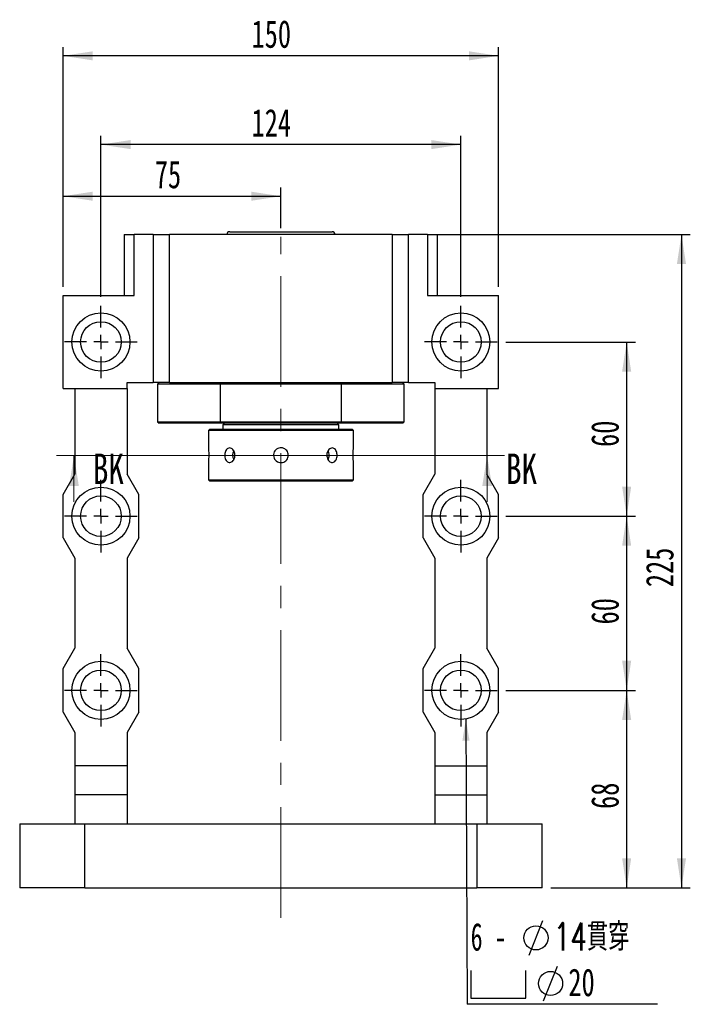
# Model space of a CAD drawing. Header units: millimetres. Extents: x 25 to 288, y 4 to 207.
# Tile 2 of 5: x 29 to 107, y 94 to 207. Entities that reach past the tile are written whole.
import ezdxf

# ---------------------------------------------------------------- set-up
doc = ezdxf.new("R2010")
doc.units = ezdxf.units.MM
doc.linetypes.add('CENTERX2', pattern=[20.32, 12.7, -2.54, 2.54, -2.54])
doc.layers.add('圖層0', color=7, linetype='Continuous')
doc.styles.add('SLDTEXTSTYLE0', font='TXT', dxfattribs={"width": 0.7})
doc.styles.add('SLDTEXTSTYLE1', font='TXT', dxfattribs={"width": 0.7, "bigfont": 'bigfont'})
doc.styles.add('SLDTEXTSTYLE3', font='TXT', dxfattribs={"width": 0.75})
doc.styles.add('SLDTEXTSTYLE4', font='TXT', dxfattribs={"width": 0.633333})
doc.dimstyles.new('SLDDIMSTYLE2', dxfattribs={"dimtxt": 0.18, "dimasz": 2.5, "dimexe": 0, "dimexo": 0.0625, "dimgap": 0, "dimtad": 0, "dimtih": 1, "dimtoh": 1, "dimdec": 0, "dimrnd": 1e-09, "dimzin": 0, "dimdsep": 46, "dimtxsty": 'Standard', "dimsah": 1, "dimcen": 0.09, "dimadec": 0, "dimazin": 0, "dimtfac": 2.5, "dimtdec": 0, "dimtofl": 0, "dimtmove": 0, "dimatfit": 3, "dimfxl": 0, "dimfrac": 2, "dimtolj": 1, "dimtzin": 0, "dimarcsym": 0})
doc.dimstyles.new('SLDDIMSTYLE3', dxfattribs={"dimtxt": 3.389974, "dimasz": 2.5, "dimexe": 0, "dimexo": 0.0625, "dimgap": 0.847493, "dimtad": 1, "dimlfac": 3, "dimrnd": 1e-09, "dimzin": 12, "dimdsep": 46, "dimtxsty": 'SLDTEXTSTYLE0', "dimsah": 1, "dimcen": 0.09, "dimadec": 0, "dimazin": 3, "dimtfac": 1, "dimtofl": 0, "dimtmove": 0, "dimatfit": 3, "dimfxl": 0, "dimfrac": 2, "dimtolj": 1, "dimtzin": 12, "dimarcsym": 0})

# ---------------------------------------------------------------- blocks, each defined once
blk = doc.blocks.new('_D_1')
at = {"layer": '圖層0', "color": 7}
for p, q in [((33.74, 176.52), (33.74, 187.93)), ((58.74, 183.26), (58.74, 187.93)), ((33.74, 186.93), (58.74, 186.93))]:
    blk.add_line(p, q, dxfattribs=at)
for points in [[(33.74, 186.93), (37.13, 186.41), (37.13, 187.45)], [(58.74, 186.93), (55.35, 187.45), (55.35, 186.41)]]:
    blk.add_solid(points, dxfattribs=at)
at = {"layer": '圖層0', "color": 7, "insert": (44.26, 191.02), "char_height": 3.175, "attachment_point": 1, "style": 'SLDTEXTSTYLE0'}
blk.add_mtext('75', dxfattribs=at)
blk = doc.blocks.new('_D_2')
at = {"layer": '圖層0', "color": 7}
for p, q in [((38.08, 175.36), (38.08, 193.86)), ((79.41, 175.36), (79.41, 193.86)), ((79.41, 192.86), (38.08, 192.86))]:
    blk.add_line(p, q, dxfattribs=at)
for points in [[(38.08, 192.86), (41.47, 192.34), (41.47, 193.38)], [(79.41, 192.86), (76.02, 193.38), (76.02, 192.34)]]:
    blk.add_solid(points, dxfattribs=at)
at = {"layer": '圖層0', "color": 7, "insert": (55.37, 196.95), "char_height": 3.175, "attachment_point": 1, "style": 'SLDTEXTSTYLE0'}
blk.add_mtext('124', dxfattribs=at)
blk = doc.blocks.new('_D_3')
at = {"layer": '圖層0', "color": 7}
for p, q in [((33.74, 176.52), (33.74, 204.05)), ((83.74, 176.52), (83.74, 204.05)), ((83.74, 203.05), (33.74, 203.05))]:
    blk.add_line(p, q, dxfattribs=at)
for points in [[(33.74, 203.05), (37.13, 202.53), (37.13, 203.57)], [(83.74, 203.05), (80.35, 203.57), (80.35, 202.53)]]:
    blk.add_solid(points, dxfattribs=at)
at = {"layer": '圖層0', "color": 7, "insert": (55.37, 207.15), "char_height": 3.175, "attachment_point": 1, "style": 'SLDTEXTSTYLE0'}
blk.add_mtext('150', dxfattribs=at)
blk = doc.blocks.new('_D_4')
at = {"layer": '圖層0', "color": 7}
for p, q in [((84.58, 170.19), (99.45, 170.19)), ((98.45, 170.19), (98.45, 150.19)), ((84.58, 150.19), (99.45, 150.19))]:
    blk.add_line(p, q, dxfattribs=at)
for points in [[(98.45, 170.19), (97.93, 166.8), (98.97, 166.8)], [(98.45, 150.19), (98.97, 153.58), (97.93, 153.58)]]:
    blk.add_solid(points, dxfattribs=at)
at = {"layer": '圖層0', "color": 7, "insert": (94.36, 158.14), "char_height": 3.175, "attachment_point": 1, "rotation": 90, "style": 'SLDTEXTSTYLE0'}
blk.add_mtext('60', dxfattribs=at)
blk = doc.blocks.new('_D_5')
at = {"layer": '圖層0', "color": 7}
for p, q in [((84.58, 150.19), (99.45, 150.19)), ((98.45, 150.19), (98.45, 130.19)), ((84.58, 130.19), (99.45, 130.19))]:
    blk.add_line(p, q, dxfattribs=at)
for points in [[(98.45, 150.19), (97.93, 146.8), (98.97, 146.8)], [(98.45, 130.19), (98.97, 133.58), (97.93, 133.58)]]:
    blk.add_solid(points, dxfattribs=at)
at = {"layer": '圖層0', "color": 7, "insert": (94.36, 137.76), "char_height": 3.175, "attachment_point": 1, "rotation": 90, "style": 'SLDTEXTSTYLE0'}
blk.add_mtext('60', dxfattribs=at)
blk = doc.blocks.new('_D_6')
at = {"layer": '圖層0', "color": 7}
for p, q in [((84.58, 130.19), (99.45, 130.19)), ((98.45, 130.19), (98.45, 107.52)), ((89.74, 107.52), (99.45, 107.52))]:
    blk.add_line(p, q, dxfattribs=at)
for points in [[(98.45, 130.19), (97.93, 126.8), (98.97, 126.8)], [(98.45, 107.52), (98.97, 110.91), (97.93, 110.91)]]:
    blk.add_solid(points, dxfattribs=at)
at = {"layer": '圖層0', "color": 7, "insert": (94.36, 116.57), "char_height": 3.175, "attachment_point": 1, "rotation": 90, "style": 'SLDTEXTSTYLE0'}
blk.add_mtext('68', dxfattribs=at)
blk = doc.blocks.new('_D_7')
at = {"layer": '圖層0', "color": 7}
for p, q in [((76.59, 182.52), (105.74, 182.52)), ((104.74, 182.52), (104.74, 107.52)), ((89.74, 107.52), (105.74, 107.52))]:
    blk.add_line(p, q, dxfattribs=at)
for points in [[(104.74, 182.52), (104.22, 179.13), (105.27, 179.13)], [(104.74, 107.52), (105.27, 110.91), (104.22, 110.91)]]:
    blk.add_solid(points, dxfattribs=at)
at = {"layer": '圖層0', "color": 7, "insert": (100.65, 142.04), "char_height": 3.175, "attachment_point": 1, "rotation": 90, "style": 'SLDTEXTSTYLE0'}
blk.add_mtext('225', dxfattribs=at)
blk = doc.blocks.new('SW_SYMBOL_HOLE_DIAM')
at = {"layer": '圖層0', "color": 0}
blk.add_line((300, 0), (700, 1000), dxfattribs=at)
blk.add_circle((500, 500), 350, dxfattribs=at)
blk = doc.blocks.new('SW_SYMBOL_HOLE_SPOT')
at = {"layer": '圖層0', "color": 0}
for p, q in [((0, 875), (0, 75)), ((1600, 75), (1600, 875)), ((0, 75), (1600, 75))]:
    blk.add_line(p, q, dxfattribs=at)
blk = doc.blocks.new('SW_NOTE_1')
at = {"layer": '圖層0', "color": 0}
blk.add_line((21.85, 0), (0, 0), dxfattribs=at)
at = {"layer": '圖層0', "color": 0, "xscale": 0.003964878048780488, "yscale": 0.003964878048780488, "zscale": 0.003964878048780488}
for name, p in [('SW_SYMBOL_HOLE_DIAM', (5.92, 5.65)), ('SW_SYMBOL_HOLE_SPOT', (0.41, 0.41)), ('SW_SYMBOL_HOLE_DIAM', (7.6, 0.41))]:
    blk.add_blockref(name, p, dxfattribs=at)
at = {"layer": '圖層0', "color": 0, "char_height": 3.175, "attachment_point": 1}
for s, insert, style in [('6 -', (0.41, 9.34), 'SLDTEXTSTYLE4'), ('14\\M+18AD1\\M+190FA', (9.94, 9.34), 'SLDTEXTSTYLE1'), ('20', (11.63, 4.11), 'SLDTEXTSTYLE0')]:
    blk.add_mtext(s, dxfattribs=dict(at, insert=insert, style=style))
blk = doc.blocks.new('SW_CENTERMARKSYMBOL_1')
at = {"layer": '圖層0', "color": 0}
for p, q in [((0, 1.67), (0, 4.17)), ((-1.67, 0), (-4.17, 0)), ((0, 0), (-0.83, 0)), ((0, 0), (0, 0.83)), ((0, 0), (0, -0.83)), ((0, 0), (0.83, 0)), ((1.67, 0), (4.17, 0)), ((0, -1.67), (0, -4.17))]:
    blk.add_line(p, q, dxfattribs=at)
blk = doc.blocks.new('SW_CENTERMARKSYMBOL_2')
at = {"layer": '圖層0', "color": 0}
for p, q in [((0, 1.67), (0, 4.17)), ((-1.67, 0), (-4.17, 0)), ((0, 0), (-0.83, 0)), ((0, 0), (0, 0.83)), ((0, 0), (0, -0.83)), ((0, 0), (0.83, 0)), ((1.67, 0), (4.17, 0)), ((0, -1.67), (0, -4.17))]:
    blk.add_line(p, q, dxfattribs=at)
blk = doc.blocks.new('SW_CENTERMARKSYMBOL_3')
at = {"layer": '圖層0', "color": 0}
for p, q in [((0, 1.67), (0, 4.17)), ((-1.67, 0), (-4.17, 0)), ((0, 0), (-0.83, 0)), ((0, 0), (0, 0.83)), ((0, 0), (0, -0.83)), ((0, 0), (0.83, 0)), ((1.67, 0), (4.17, 0)), ((0, -1.67), (0, -4.17))]:
    blk.add_line(p, q, dxfattribs=at)
blk = doc.blocks.new('SW_CENTERMARKSYMBOL_4')
at = {"layer": '圖層0', "color": 0}
for p, q in [((0, 1.67), (0, 4.17)), ((-1.67, 0), (-4.17, 0)), ((0, 0), (-0.83, 0)), ((0, 0), (0, 0.83)), ((0, 0), (0, -0.83)), ((0, 0), (0.83, 0)), ((1.67, 0), (4.17, 0)), ((0, -1.67), (0, -4.17))]:
    blk.add_line(p, q, dxfattribs=at)
blk = doc.blocks.new('SW_CENTERMARKSYMBOL_5')
at = {"layer": '圖層0', "color": 0}
for p, q in [((0, 1.67), (0, 4.17)), ((-1.67, 0), (-4.17, 0)), ((0, 0), (-0.83, 0)), ((0, 0), (0, 0.83)), ((0, 0), (0, -0.83)), ((0, 0), (0.83, 0)), ((1.67, 0), (4.17, 0)), ((0, -1.67), (0, -4.17))]:
    blk.add_line(p, q, dxfattribs=at)
blk = doc.blocks.new('SW_CENTERMARKSYMBOL_6')
at = {"layer": '圖層0', "color": 0}
for p, q in [((0, 1.67), (0, 4.17)), ((-1.67, 0), (-4.17, 0)), ((0, 0), (-0.83, 0)), ((0, 0), (0, 0.83)), ((0, 0), (0, -0.83)), ((0, 0), (0.83, 0)), ((1.67, 0), (4.17, 0)), ((0, -1.67), (0, -4.17))]:
    blk.add_line(p, q, dxfattribs=at)

msp = doc.modelspace()

# ---------------------------------------------------------------- linework, layer by layer
at = {"color": 7, "linetype": 'Continuous', "lineweight": 25}
for p, q in [((40.7438, 182.524), (40.7438, 175.524)), ((40.7438, 182.524), (41.8948, 182.524)), ((41.8948, 175.524), (41.8948, 182.524)), ((44.0772, 182.524), (41.8948, 182.524)), ((44.0772, 182.524), (44.0772, 165.524)), ((44.0772, 182.524), (45.9549, 182.524)), ((71.5327, 182.524), (45.9549, 182.524)), ((45.9549, 165.524), (45.9549, 182.524)), ((52.8605, 182.8573), (64.6213, 182.8573)), ((64.6213, 182.8573), (64.6272, 182.8573)), ((71.5327, 182.524), (71.5327, 165.524)), ((71.5327, 182.524), (73.4105, 182.524)), ((73.4105, 165.524), (73.4105, 182.524)), ((75.5928, 182.524), (73.4105, 182.524)), ((75.5928, 182.524), (75.5928, 175.524)), ((75.5928, 182.524), (76.7438, 182.524)), ((76.7438, 175.524), (76.7438, 182.524)), ((33.7438, 164.8573), (33.7438, 175.524)), ((33.7438, 175.524), (41.8948, 175.524)), ((75.5928, 175.524), (83.7438, 175.524)), ((83.7438, 164.8573), (83.7438, 175.524)), ((41.0772, 164.8573), (41.0772, 165.524)), ((41.0772, 165.524), (44.0772, 165.524)), ((45.9549, 165.524), (44.0772, 165.524)), ((44.7438, 165.524), (44.5772, 165.3573)), ((44.5772, 165.3573), (44.5772, 161.024)), ((51.7736, 165.3573), (44.5772, 165.3573)), ((45.9549, 165.524), (71.5327, 165.524)), ((51.8176, 165.524), (51.7736, 165.3573)), ((65.714, 165.3573), (51.7736, 165.3573)), ((51.7736, 165.3573), (51.7736, 161.024)), ((65.714, 165.3573), (65.67, 165.524)), ((65.714, 161.024), (65.714, 165.3573)), ((72.9105, 165.3573), (65.714, 165.3573)), ((73.4105, 165.524), (71.5327, 165.524)), ((72.9105, 165.3573), (72.7438, 165.524)), ((72.9105, 161.024), (72.9105, 165.3573)), ((73.4105, 165.524), (76.4105, 165.524)), ((76.4105, 165.524), (76.4105, 164.8573)), ((33.7438, 164.8573), (41.0772, 164.8573)), ((35.0772, 164.8573), (35.0772, 155.024)), ((41.0772, 164.8573), (41.0772, 155.024)), ((76.4105, 164.8573), (83.7438, 164.8573)), ((76.4105, 164.8573), (76.4105, 155.024)), ((82.4105, 164.8573), (82.4105, 155.024)), ((44.5772, 161.024), (44.7438, 160.8573)), ((44.5772, 161.024), (51.7736, 161.024)), ((51.8176, 160.8573), (44.7438, 160.8573)), ((51.7736, 161.024), (65.714, 161.024)), ((51.7736, 161.024), (51.8176, 160.8573)), ((65.67, 160.8573), (51.8176, 160.8573)), ((52.2438, 160.8573), (52.0772, 160.6907)), ((52.0772, 160.6907), (52.0772, 160.1907)), ((58.7438, 160.6907), (52.0772, 160.6907)), ((65.4105, 160.6907), (58.7438, 160.6907)), ((65.4105, 160.6907), (65.2438, 160.8573)), ((65.4105, 160.1907), (65.4105, 160.6907)), ((65.67, 160.8573), (65.714, 161.024)), ((72.7438, 160.8573), (65.67, 160.8573)), ((65.714, 161.024), (72.9105, 161.024)), ((72.7438, 160.8573), (72.9105, 161.024)), ((50.5772, 160.1907), (50.4105, 160.024)), ((50.4105, 160.024), (50.4105, 158.0407)), ((58.7438, 160.024), (50.4105, 160.024)), ((50.5772, 160.1907), (58.7438, 160.1907)), ((58.7438, 160.1907), (66.9105, 160.1907)), ((67.0772, 160.024), (58.7438, 160.024)), ((67.0772, 160.024), (66.9105, 160.1907)), ((67.0772, 158.0301), (67.0772, 160.024)), ((50.4105, 156.3512), (50.4105, 154.3573)), ((67.0772, 154.3573), (67.0772, 156.3407)), ((33.7438, 152.6907), (35.0772, 155.024)), ((42.4105, 152.6907), (41.0772, 155.024)), ((75.0772, 152.6907), (76.4105, 155.024)), ((83.7438, 152.6907), (82.4105, 155.024)), ((50.4105, 154.3573), (50.5772, 154.1907)), ((50.4105, 154.3573), (67.0772, 154.3573)), ((66.9105, 154.1907), (50.5772, 154.1907)), ((66.9105, 154.1907), (67.0772, 154.3573)), ((33.7438, 147.6907), (33.7438, 152.6907)), ((42.4105, 147.6907), (42.4105, 152.6907)), ((75.0772, 147.6907), (75.0772, 152.6907)), ((83.7438, 147.6907), (83.7438, 152.6907)), ((33.7438, 147.6907), (35.0772, 145.3573)), ((42.4105, 147.6907), (41.0772, 145.3573)), ((75.0772, 147.6907), (76.4105, 145.3573)), ((83.7438, 147.6907), (82.4105, 145.3573)), ((35.0772, 145.3573), (35.0772, 135.024)), ((41.0772, 145.3573), (41.0772, 135.024)), ((76.4105, 145.3573), (76.4105, 135.024)), ((82.4105, 145.3573), (82.4105, 135.024)), ((33.7438, 132.6907), (35.0772, 135.024)), ((42.4105, 132.6907), (41.0772, 135.024)), ((75.0772, 132.6907), (76.4105, 135.024)), ((83.7438, 132.6907), (82.4105, 135.024)), ((33.7438, 127.6907), (33.7438, 132.6907)), ((42.4105, 127.6907), (42.4105, 132.6907)), ((75.0772, 127.6907), (75.0772, 132.6907)), ((83.7438, 127.6907), (83.7438, 132.6907)), ((33.7438, 127.6907), (35.0772, 125.3573)), ((42.4105, 127.6907), (41.0772, 125.3573)), ((75.0772, 127.6907), (76.4105, 125.3573)), ((83.7438, 127.6907), (82.4105, 125.3573)), ((35.0772, 125.3573), (35.0772, 121.524)), ((41.0772, 125.3573), (41.0772, 121.524)), ((76.4105, 125.3573), (76.4105, 121.524)), ((82.4105, 125.3573), (82.4105, 121.524)), ((41.0772, 121.524), (35.0772, 121.524)), ((35.0772, 121.524), (35.0772, 118.1907)), ((41.0772, 121.524), (41.0772, 118.1907)), ((76.4105, 121.524), (82.4105, 121.524)), ((76.4105, 121.524), (76.4105, 118.1907)), ((82.4105, 121.524), (82.4105, 118.1907)), ((41.0772, 118.1907), (35.0772, 118.1907)), ((35.0772, 118.1907), (35.0772, 114.8573)), ((41.0772, 118.1907), (41.0772, 114.8573)), ((76.4105, 118.1907), (82.4105, 118.1907)), ((76.4105, 118.1907), (76.4105, 114.8573)), ((82.4105, 118.1907), (82.4105, 114.8573)), ((28.7438, 114.8573), (36.2438, 114.8573)), ((28.7438, 114.8573), (28.7438, 107.524)), ((36.2438, 107.524), (36.2438, 114.8573)), ((36.2438, 114.8573), (81.2438, 114.8573)), ((81.2438, 114.8573), (81.2438, 107.524)), ((81.2438, 114.8573), (88.7438, 114.8573)), ((88.7438, 107.524), (88.7438, 114.8573)), ((36.2438, 107.524), (28.7438, 107.524)), ((36.2438, 107.524), (81.2438, 107.524)), ((88.7438, 107.524), (81.2438, 107.524))]:
    msp.add_line(p, q, dxfattribs=at)
at = {"color": 7, "linetype": 'Continuous', "lineweight": 18}
for p, q in [((84.4264, 157.1463), (32.9773, 157.1463)), ((34.9773, 151.8263), (34.9773, 157.1463)), ((82.4264, 151.8263), (82.4264, 157.1463))]:
    msp.add_line(p, q, dxfattribs=at)
at = {"color": 7, "linetype": 'Continuous', "lineweight": 25}
for centre, radius in [((38.0772, 170.1907), 3.3333), ((79.4105, 170.1907), 3.3333), ((38.0772, 170.1907), 2.3333), ((79.4105, 170.1907), 2.3333), ((38.0772, 150.1907), 3.3333), ((79.4105, 150.1907), 3.3333), ((38.0772, 150.1907), 2.3333), ((79.4105, 150.1907), 2.3333), ((38.0772, 130.1907), 3.3333), ((79.4105, 130.1907), 3.3333), ((38.0772, 130.1907), 2.3333), ((79.4105, 130.1907), 2.3333)]:
    msp.add_circle(centre, radius, dxfattribs=at)
for centre, radius, start, end in [((52.8605, 182.524), 0.3333, 90, 180), ((64.6272, 182.524), 0.3333, 0, 90), ((54.2846, 157.1907), 1.084, 152.159311, 208.141152), ((63.2369, 157.1734), 1.046, 332.095469, 0.943842), ((63.2367, 157.2078), 1.0463, 359.058937, 27.862253)]:
    msp.add_arc(centre, radius, start, end, dxfattribs=at)
for points, knots in [([(50.4105, 158.0407), (50.4115, 158.0313), (50.4134, 158.0126), (50.4271, 157.8669), (50.4423, 157.652), (50.4534, 157.3829), (50.455, 157.0928), (50.4468, 156.8147), (50.4321, 156.5769), (50.418, 156.4141), (50.4101, 156.3363), (50.4113, 156.3483), (50.4116, 156.3512)], [0, 0, 0, 0, 0.106992, 0.21397123, 0.32129559, 0.42885542, 0.53603522, 0.64281444, 0.74979672, 0.85726721, 0.96475283, 1, 1, 1, 1]), ([(53.4701, 157.1907), (53.4629, 157.0972), (53.4486, 156.9103), (53.3383, 156.6614), (53.1789, 156.4716), (52.9849, 156.3625), (52.7827, 156.3469), (52.5952, 156.4259), (52.4412, 156.5904), (52.3347, 156.8228), (52.2847, 157.0969), (52.2952, 157.3811), (52.3649, 157.6434), (52.4886, 157.8552), (52.6562, 157.9928), (52.8516, 158.0399), (53.0532, 157.9915), (53.238, 157.8536), (53.3814, 157.6411), (53.459, 157.4071), (53.4669, 157.2521), (53.4701, 157.1907)], [0, 0, 0, 0, 0.05350562, 0.10700495, 0.16067268, 0.21445112, 0.26804735, 0.3214536, 0.37495582, 0.42869168, 0.48243655, 0.53594754, 0.58934989, 0.64293426, 0.69671059, 0.7503882, 0.8038327, 0.85727131, 0.91093954, 0.96471829, 1, 1, 1, 1]), ([(58.7438, 156.3407), (58.6485, 156.35), (58.4579, 156.3687), (58.2041, 156.5144), (58.0104, 156.7293), (57.8991, 156.9984), (57.8832, 157.2884), (57.9637, 157.5669), (58.1314, 157.8033), (58.3684, 157.9714), (58.648, 158.0516), (58.9378, 158.0348), (59.2054, 157.9236), (59.4215, 157.7302), (59.5619, 157.4756), (59.61, 157.1888), (59.5608, 156.9031), (59.4202, 156.6494), (59.2036, 156.4574), (58.9649, 156.3552), (58.8066, 156.3448), (58.7438, 156.3407)], [0, 0, 0, 0, 0.05349913, 0.10699127, 0.16065714, 0.21443918, 0.26803207, 0.32142465, 0.37491877, 0.42865754, 0.48240334, 0.53590875, 0.58930152, 0.64288187, 0.69666037, 0.75033904, 0.80377204, 0.85719862, 0.91086712, 0.9646491, 1, 1, 1, 1]), ([(65.1961, 157.1907), (65.1903, 157.0972), (65.1787, 156.9103), (65.087, 156.6614), (64.9483, 156.4716), (64.7692, 156.3625), (64.5693, 156.3469), (64.3706, 156.4259), (64.1968, 156.5904), (64.0704, 156.8228), (64.0092, 157.0969), (64.0221, 157.3811), (64.1068, 157.6434), (64.2513, 157.8552), (64.4368, 157.9928), (64.639, 158.0399), (64.8336, 157.9915), (65.0005, 157.8536), (65.1232, 157.6411), (65.187, 157.4071), (65.1935, 157.2521), (65.1961, 157.1907)], [0, 0, 0, 0, 0.05350562, 0.10700495, 0.16067268, 0.21445112, 0.26804735, 0.3214536, 0.37495582, 0.42869168, 0.48243655, 0.53594754, 0.58934989, 0.64293426, 0.69671059, 0.7503882, 0.8038327, 0.85727131, 0.91093954, 0.96471829, 1, 1, 1, 1]), ([(67.0772, 156.3407), (67.0762, 156.35), (67.0742, 156.3687), (67.0606, 156.5144), (67.0453, 156.7293), (67.0343, 156.9984), (67.0326, 157.2885), (67.0408, 157.5666), (67.0556, 157.8044), (67.0697, 157.9672), (67.0776, 158.045), (67.0764, 158.033), (67.0761, 158.0301)], [0, 0, 0, 0, 0.10699228, 0.21397058, 0.32129631, 0.42885438, 0.53603416, 0.64281334, 0.7497956, 0.85726714, 0.96475273, 1, 1, 1, 1])]:
    msp.add_open_spline(points, degree=3, knots=knots, dxfattribs=at)
at = {"color": 7, "linetype": 'Continuous', "lineweight": 18}
for points in [[(34.9773, 157.1463), (34.4173, 153.6463), (35.5373, 153.6463)], [(82.4264, 157.1463), (81.8664, 153.6463), (82.9864, 153.6463)]]:
    msp.add_solid(points, dxfattribs=at)
at = {"layer": '圖層0', "color": 7, "linetype": 'CENTERX2', "lineweight": 18}
msp.add_line((58.7438, 104.0828), (58.7438, 182.2578), dxfattribs=at)

# ---------------------------------------------------------------- block references
at = {"layer": '圖層0', "color": 7}
for name, p in [('SW_CENTERMARKSYMBOL_2', (38.0772, 170.1907)), ('SW_CENTERMARKSYMBOL_1', (79.4105, 170.1907)), ('SW_CENTERMARKSYMBOL_3', (38.0772, 150.1907)), ('SW_CENTERMARKSYMBOL_4', (79.4105, 150.1907)), ('SW_CENTERMARKSYMBOL_6', (38.0772, 130.1907)), ('SW_CENTERMARKSYMBOL_5', (79.4105, 130.1907)), ('SW_NOTE_1', (80.1266, 94.1369))]:
    msp.add_blockref(name, p, dxfattribs=at)

# ---------------------------------------------------------------- texts
at = {"color": 7, "linetype": 'Continuous', "char_height": 3.5, "attachment_point": 1, "style": 'SLDTEXTSTYLE3'}
for insert in [(37.1511, 157.384), (84.6002, 157.384)]:
    msp.add_mtext('BK', dxfattribs=dict(at, insert=insert))

# ---------------------------------------------------------------- dimensions: what is measured, and where the dimension line sits
at = {"layer": '圖層0', "color": 7}
for base, p1, p2, picture, middle in [((33.7438, 203.0523), (83.7438, 175.524), (33.7438, 175.524), '_D_3', (58.3461, 203.0523)), ((38.0772, 192.8573), (79.4105, 174.3573), (38.0772, 174.3573), '_D_2', (58.3461, 192.8573)), ((58.7438, 186.93), (33.7438, 175.524), (58.7438, 182.2578), '_D_1', (46.2438, 186.93))]:
    dim = msp.add_linear_dim(base=base, p1=p1, p2=p2, dimstyle='SLDDIMSTYLE3', dxfattribs=at)
    dim.commit()
    dim.dimension.update_dxf_attribs({"geometry": picture, "text_midpoint": middle, "dimtype": 160})
for base, p1, p2, picture, middle in [((104.7438, 107.524), (75.5928, 182.524), (88.7438, 107.524), '_D_7', (104.7438, 145.024)), ((98.4479, 150.1907), (83.5772, 170.1907), (83.5772, 150.1907), '_D_4', (98.4479, 160.1289)), ((98.4479, 130.1907), (83.5772, 150.1907), (83.5772, 130.1907), '_D_5', (98.4479, 139.7519)), ((98.4479, 107.524), (83.5772, 130.1907), (88.7438, 107.524), '_D_6', (98.4479, 118.5583))]:
    dim = msp.add_linear_dim(base=base, p1=p1, p2=p2, angle=90, dimstyle='SLDDIMSTYLE3', dxfattribs=at)
    dim.commit()
    dim.dimension.update_dxf_attribs({"geometry": picture, "text_midpoint": middle, "dimtype": 160})

# ---------------------------------------------------------------- leaders
msp.add_leader([(79.9831, 126.9069), (80.1266, 94.1369)], dimstyle='SLDDIMSTYLE2', dxfattribs=at)

doc.saveas('drawing.dxf')
